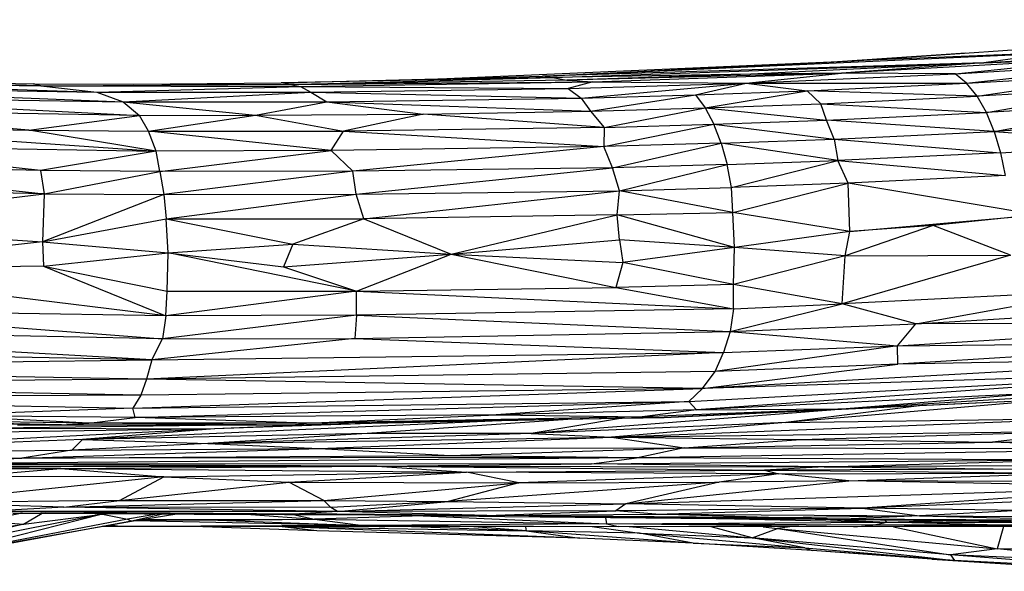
# Paper-space layout '_Derecha' of a CAD drawing. Header units: millimetres. Extents: x -677 to -71, y -2 to 78.
# Tile 9 of 13: x -261 to -226, y -1 to 18. Entities that reach past the tile are written whole.
import ezdxf

# ---------------------------------------------------------------- set-up
doc = ezdxf.new("R2010")
doc.units = ezdxf.units.MM

psp = doc.layouts.new('_Derecha')

# ---------------------------------------------------------------- linework, layer by layer
at = {"color": 7, "linetype": 'Continuous', "lineweight": 25}
for p, q in [((-231.102, 16.96), (-210.187, 18.421)), ((-242.189, 16.412), (-223.829, 17.251)), ((-231.688, 16.935), (-227.128, 17.238)), ((-223.829, 17.251), (-231.102, 16.96)), ((-226.48, 16.885), (-217.866, 17.454)), ((-223.829, 17.251), (-226.48, 16.885)), ((-245.867, 16.318), (-231.102, 16.96)), ((-242.189, 16.412), (-231.102, 16.96)), ((-226.48, 16.885), (-242.189, 16.412)), ((-241.824, 16.361), (-226.48, 16.885)), ((-226.48, 16.885), (-234.78, 16.478)), ((-221.692, 17.077), (-231.553, 16.52)), ((-226.48, 16.885), (-231.553, 16.52)), ((-227.504, 16.501), (-221.692, 17.077)), ((-227.504, 16.501), (-220.048, 16.952)), ((-227.098, 16.161), (-220.048, 16.952)), ((-226.48, 16.885), (-221.692, 17.077)), ((-234.78, 16.478), (-241.824, 16.361)), ((-231.553, 16.52), (-241.326, 16.27)), ((-234.78, 16.478), (-241.326, 16.27)), ((-240.406, 16.211), (-231.553, 16.52)), ((-234.941, 16.159), (-231.553, 16.52)), ((-234.941, 16.159), (-227.504, 16.501)), ((-231.553, 16.52), (-234.78, 16.478)), ((-227.504, 16.501), (-231.553, 16.52)), ((-227.098, 16.161), (-227.504, 16.501)), ((-227.098, 16.161), (-221.431, 16.494)), ((-226.727, 15.697), (-221.431, 16.494)), ((-270.408, 16.237), (-258.051, 15.844)), ((-270.408, 16.237), (-260.044, 16.068)), ((-260.044, 16.068), (-270.324, 16.293)), ((-270.324, 16.293), (-260.302, 16.142)), ((-260.044, 16.068), (-260.302, 16.142)), ((-260.302, 16.142), (-251.175, 16.117)), ((-256.764, 16.132), (-251.49, 16.175)), ((-251.49, 16.175), (-242.189, 16.412)), ((-241.824, 16.361), (-251.49, 16.175)), ((-251.175, 16.117), (-251.49, 16.175)), ((-251.175, 16.117), (-241.824, 16.361)), ((-241.326, 16.27), (-251.175, 16.117)), ((-251.175, 16.117), (-240.406, 16.211)), ((-250.8, 16.048), (-240.406, 16.211)), ((-241.824, 16.361), (-242.189, 16.412)), ((-241.824, 16.361), (-241.326, 16.27)), ((-241.326, 16.27), (-240.406, 16.211)), ((-240.406, 16.211), (-241.276, 15.974)), ((-241.276, 15.974), (-234.941, 16.159)), ((-240.821, 15.634), (-234.941, 16.159)), ((-240.406, 16.211), (-234.941, 16.159)), ((-236.752, 15.746), (-234.941, 16.159)), ((-234.941, 16.159), (-227.098, 16.161)), ((-234.941, 16.159), (-232.772, 15.892)), ((-232.772, 15.892), (-227.098, 16.161)), ((-226.727, 15.697), (-227.098, 16.161)), ((-270.235, 16.036), (-257.117, 15.499)), ((-270.235, 16.036), (-258.051, 15.844)), ((-260.044, 16.068), (-251.175, 16.117)), ((-260.044, 16.068), (-258.051, 15.844)), ((-260.044, 16.068), (-250.8, 16.048)), ((-258.051, 15.844), (-250.8, 16.048)), ((-258.051, 15.844), (-257.117, 15.499)), ((-258.051, 15.844), (-250.431, 15.841)), ((-257.117, 15.499), (-250.431, 15.841)), ((-251.175, 16.117), (-250.8, 16.048)), ((-250.8, 16.048), (-250.431, 15.841)), ((-250.8, 16.048), (-241.276, 15.974)), ((-250.431, 15.841), (-241.276, 15.974)), ((-250.431, 15.841), (-249.866, 15.497)), ((-250.431, 15.841), (-240.821, 15.634)), ((-241.276, 15.974), (-240.821, 15.634)), ((-236.752, 15.746), (-232.772, 15.892)), ((-236.404, 15.28), (-232.772, 15.892)), ((-232.286, 15.431), (-232.772, 15.892)), ((-226.727, 15.697), (-232.772, 15.892)), ((-221.043, 16.031), (-226.727, 15.697)), ((-226.396, 15.121), (-221.043, 16.031)), ((-269.845, 15.694), (-256.532, 15.009)), ((-269.845, 15.694), (-257.117, 15.499)), ((-257.117, 15.499), (-256.532, 15.009)), ((-257.117, 15.499), (-252.402, 15.025)), ((-257.117, 15.499), (-249.866, 15.497)), ((-252.402, 15.025), (-249.866, 15.497)), ((-249.866, 15.497), (-240.821, 15.634)), ((-249.866, 15.497), (-246.436, 15.066)), ((-249.866, 15.497), (-240.485, 15.167)), ((-240.821, 15.634), (-236.752, 15.746)), ((-240.821, 15.634), (-240.485, 15.167)), ((-240.485, 15.167), (-236.752, 15.746)), ((-236.752, 15.746), (-236.404, 15.28)), ((-236.404, 15.28), (-232.286, 15.431)), ((-232.286, 15.431), (-226.727, 15.697)), ((-232.087, 14.847), (-232.286, 15.431)), ((-232.286, 15.431), (-226.396, 15.121)), ((-226.396, 15.121), (-226.727, 15.697)), ((-220.693, 15.456), (-226.396, 15.121)), ((-226.118, 14.447), (-220.693, 15.456)), ((-260.473, 14.494), (-269.6, 15.234)), ((-256.532, 15.009), (-269.6, 15.234)), ((-246.436, 15.066), (-240.485, 15.167)), ((-240.485, 15.167), (-236.404, 15.28)), ((-240.485, 15.167), (-240.002, 14.591)), ((-240.002, 14.591), (-236.404, 15.28)), ((-236.404, 15.28), (-236.094, 14.703)), ((-236.404, 15.28), (-232.087, 14.847)), ((-232.087, 14.847), (-226.396, 15.121)), ((-226.118, 14.447), (-226.396, 15.121)), ((-260.473, 14.494), (-256.532, 15.009)), ((-256.532, 15.009), (-252.402, 15.025)), ((-256.213, 14.458), (-256.532, 15.009)), ((-256.213, 14.458), (-252.402, 15.025)), ((-252.402, 15.025), (-246.436, 15.066)), ((-252.402, 15.025), (-249.268, 14.454)), ((-246.436, 15.066), (-249.268, 14.454)), ((-240.002, 14.591), (-246.436, 15.066)), ((-236.094, 14.703), (-232.087, 14.847)), ((-231.813, 14.171), (-232.087, 14.847)), ((-226.118, 14.447), (-232.087, 14.847)), ((-220.253, 14.791), (-226.118, 14.447)), ((-269.375, 14.659), (-255.939, 13.746)), ((-269.375, 14.659), (-260.473, 14.494)), ((-255.939, 13.746), (-260.473, 14.494)), ((-260.473, 14.494), (-256.213, 14.458)), ((-255.939, 13.746), (-256.213, 14.458)), ((-249.709, 13.772), (-256.213, 14.458)), ((-256.213, 14.458), (-249.268, 14.454)), ((-249.709, 13.772), (-249.268, 14.454)), ((-240.002, 14.591), (-249.268, 14.454)), ((-249.268, 14.454), (-240.008, 13.911)), ((-240.008, 13.911), (-236.094, 14.703)), ((-240.002, 14.591), (-240.008, 13.911)), ((-240.002, 14.591), (-236.094, 14.703)), ((-235.829, 14.027), (-236.094, 14.703)), ((-236.094, 14.703), (-231.813, 14.171)), ((-231.813, 14.171), (-226.118, 14.447)), ((-226.118, 14.447), (-225.89, 13.691)), ((-226.118, 14.447), (-220.256, 14.023)), ((-235.829, 14.027), (-240.008, 13.911)), ((-239.695, 13.155), (-235.829, 14.027)), ((-235.829, 14.027), (-231.813, 14.171)), ((-235.829, 14.027), (-235.616, 13.27)), ((-231.685, 13.413), (-235.829, 14.027)), ((-231.813, 14.171), (-231.685, 13.413)), ((-231.813, 14.171), (-225.89, 13.691)), ((-225.89, 13.691), (-220.256, 14.023)), ((-260.062, 13.061), (-269.027, 13.975)), ((-269.027, 13.975), (-255.939, 13.746)), ((-255.939, 13.746), (-260.062, 13.061)), ((-249.709, 13.772), (-255.939, 13.746)), ((-255.805, 13.024), (-255.939, 13.746)), ((-255.805, 13.024), (-249.709, 13.772)), ((-240.008, 13.911), (-249.709, 13.772)), ((-248.939, 13.033), (-249.709, 13.772)), ((-240.008, 13.911), (-248.939, 13.033)), ((-239.695, 13.155), (-240.008, 13.911)), ((-225.89, 13.691), (-231.685, 13.413)), ((-225.89, 13.691), (-225.723, 12.873)), ((-235.616, 13.27), (-231.685, 13.413)), ((-235.46, 12.45), (-231.685, 13.413)), ((-231.313, 12.603), (-231.685, 13.413)), ((-231.685, 13.413), (-225.723, 12.873)), ((-269.164, 13.227), (-259.925, 12.229)), ((-260.062, 13.061), (-269.164, 13.227)), ((-260.062, 13.061), (-259.925, 12.229)), ((-255.805, 13.024), (-260.062, 13.061)), ((-259.925, 12.229), (-255.805, 13.024)), ((-248.939, 13.033), (-255.805, 13.024)), ((-255.805, 13.024), (-255.671, 12.204)), ((-248.939, 13.033), (-255.671, 12.204)), ((-239.695, 13.155), (-248.939, 13.033)), ((-248.826, 12.211), (-248.939, 13.033)), ((-248.826, 12.211), (-239.695, 13.155)), ((-235.616, 13.27), (-239.695, 13.155)), ((-239.455, 12.339), (-239.695, 13.155)), ((-239.455, 12.339), (-235.616, 13.27)), ((-235.46, 12.45), (-235.616, 13.27)), ((-225.723, 12.873), (-231.313, 12.603)), ((-259.925, 12.229), (-268.797, 12.401)), ((-248.826, 12.211), (-239.455, 12.339)), ((-248.55, 11.332), (-239.455, 12.339)), ((-239.533, 11.476), (-239.455, 12.339)), ((-239.455, 12.339), (-235.46, 12.45)), ((-235.418, 11.558), (-239.455, 12.339)), ((-231.313, 12.603), (-235.46, 12.45)), ((-235.418, 11.558), (-235.46, 12.45)), ((-235.418, 11.558), (-231.313, 12.603)), ((-231.257, 10.885), (-231.313, 12.603)), ((-224.607, 11.479), (-231.313, 12.603)), ((-269.216, 11.1), (-259.925, 12.229)), ((-259.925, 12.229), (-259.983, 10.52)), ((-255.671, 12.204), (-259.983, 10.52)), ((-259.925, 12.229), (-255.671, 12.204)), ((-255.671, 12.204), (-248.826, 12.211)), ((-255.671, 12.204), (-255.59, 11.341)), ((-255.59, 11.341), (-248.826, 12.211)), ((-248.55, 11.332), (-248.826, 12.211)), ((-259.983, 10.52), (-255.59, 11.341)), ((-255.515, 10.124), (-255.59, 11.341)), ((-255.59, 11.341), (-251.082, 10.441)), ((-255.59, 11.341), (-248.55, 11.332)), ((-248.55, 11.332), (-251.082, 10.441)), ((-239.533, 11.476), (-248.55, 11.332)), ((-248.55, 11.332), (-245.441, 10.083)), ((-245.441, 10.083), (-239.533, 11.476)), ((-239.533, 11.476), (-235.418, 11.558)), ((-239.457, 10.589), (-239.533, 11.476)), ((-235.353, 10.317), (-239.533, 11.476)), ((-235.353, 10.317), (-235.418, 11.558)), ((-231.257, 10.885), (-235.418, 11.558)), ((-231.257, 10.885), (-224.607, 11.479)), ((-224.607, 11.479), (-228.294, 11.099)), ((-269.216, 11.1), (-259.983, 10.52)), ((-231.257, 10.885), (-235.353, 10.317)), ((-228.294, 11.099), (-231.42, 10.027)), ((-231.42, 10.027), (-231.257, 10.885)), ((-228.294, 11.099), (-231.257, 10.885)), ((-225.541, 10.047), (-228.294, 11.099)), ((-259.983, 10.52), (-268.91, 9.527)), ((-259.983, 10.52), (-259.956, 9.657)), ((-259.983, 10.52), (-255.515, 10.124)), ((-245.441, 10.083), (-239.457, 10.589)), ((-239.457, 10.589), (-239.327, 9.787)), ((-235.353, 10.317), (-239.457, 10.589)), ((-255.515, 10.124), (-251.082, 10.441)), ((-251.082, 10.441), (-251.404, 9.635)), ((-251.082, 10.441), (-245.441, 10.083)), ((-235.353, 10.317), (-239.327, 9.787)), ((-235.389, 9.006), (-235.353, 10.317)), ((-231.42, 10.027), (-235.353, 10.317)), ((-259.956, 9.657), (-255.515, 10.124)), ((-255.547, 8.767), (-255.515, 10.124)), ((-248.807, 8.764), (-255.515, 10.124)), ((-255.515, 10.124), (-251.404, 9.635)), ((-251.404, 9.635), (-245.441, 10.083)), ((-248.807, 8.764), (-245.441, 10.083)), ((-245.441, 10.083), (-239.58, 8.897)), ((-245.441, 10.083), (-239.327, 9.787)), ((-231.42, 10.027), (-235.389, 9.006)), ((-225.541, 10.047), (-231.531, 8.319)), ((-231.531, 8.319), (-231.42, 10.027)), ((-231.42, 10.027), (-225.541, 10.047)), ((-259.956, 9.657), (-268.91, 9.527)), ((-255.597, 7.89), (-268.91, 9.527)), ((-259.956, 9.657), (-255.597, 7.89)), ((-259.956, 9.657), (-255.547, 8.767)), ((-251.404, 9.635), (-248.807, 8.764)), ((-239.327, 9.787), (-239.58, 8.897)), ((-235.389, 9.006), (-239.327, 9.787)), ((-255.597, 7.89), (-255.547, 8.767)), ((-248.807, 8.764), (-255.597, 7.89)), ((-255.547, 8.767), (-248.807, 8.764)), ((-248.808, 7.905), (-248.807, 8.764)), ((-248.807, 8.764), (-239.58, 8.897)), ((-248.807, 8.764), (-235.4, 8.142)), ((-235.389, 9.006), (-239.58, 8.897)), ((-239.58, 8.897), (-235.4, 8.142)), ((-235.4, 8.142), (-235.389, 9.006)), ((-231.531, 8.319), (-235.389, 9.006)), ((-222.415, 8.77), (-231.531, 8.319)), ((-228.905, 7.597), (-222.415, 8.77)), ((-269.087, 8.106), (-255.719, 7.07)), ((-255.597, 7.89), (-269.087, 8.106)), ((-235.4, 8.142), (-248.808, 7.905)), ((-235.508, 7.324), (-231.531, 8.319)), ((-235.4, 8.142), (-235.508, 7.324)), ((-235.4, 8.142), (-231.531, 8.319)), ((-228.905, 7.597), (-231.531, 8.319)), ((-228.905, 7.597), (-216.082, 8.394)), ((-248.808, 7.905), (-255.719, 7.07)), ((-255.597, 7.89), (-255.719, 7.07)), ((-248.808, 7.905), (-255.597, 7.89)), ((-248.808, 7.905), (-248.871, 7.08)), ((-248.808, 7.905), (-235.508, 7.324)), ((-256.099, 6.324), (-276.77, 7.497)), ((-255.719, 7.07), (-276.77, 7.497)), ((-235.508, 7.324), (-228.905, 7.597)), ((-229.559, 6.82), (-216.282, 7.635)), ((-229.559, 6.82), (-228.905, 7.597)), ((-216.282, 7.635), (-228.905, 7.597)), ((-248.871, 7.08), (-256.099, 6.324)), ((-256.099, 6.324), (-255.719, 7.07)), ((-255.719, 7.07), (-248.871, 7.08)), ((-248.871, 7.08), (-235.508, 7.324)), ((-248.871, 7.08), (-235.755, 6.577)), ((-235.508, 7.324), (-235.755, 6.577)), ((-235.508, 7.324), (-229.559, 6.82)), ((-256.099, 6.324), (-276.844, 6.72)), ((-229.559, 6.82), (-236.045, 5.906)), ((-235.755, 6.577), (-229.559, 6.82)), ((-229.559, 6.82), (-216.686, 6.964)), ((-229.543, 6.17), (-229.559, 6.82)), ((-216.686, 6.964), (-229.543, 6.17)), ((-276.982, 6.033), (-256.099, 6.324)), ((-235.755, 6.577), (-256.281, 5.632)), ((-256.099, 6.324), (-256.281, 5.632)), ((-256.099, 6.324), (-235.755, 6.577)), ((-217.015, 6.385), (-236.502, 5.297)), ((-236.045, 5.906), (-235.755, 6.577)), ((-217.015, 6.385), (-229.543, 6.17)), ((-256.281, 5.632), (-276.982, 6.033)), ((-236.502, 5.297), (-229.543, 6.17)), ((-229.543, 6.17), (-236.045, 5.906)), ((-256.281, 5.632), (-277.038, 5.453)), ((-256.281, 5.632), (-256.491, 5.066)), ((-236.045, 5.906), (-256.281, 5.632)), ((-236.502, 5.297), (-256.281, 5.632)), ((-236.985, 4.835), (-217.605, 5.898)), ((-217.605, 5.898), (-236.708, 4.545)), ((-236.502, 5.297), (-236.045, 5.906)), ((-217.605, 5.898), (-236.502, 5.297)), ((-256.491, 5.066), (-277.038, 5.453)), ((-256.772, 4.604), (-236.502, 5.297)), ((-236.502, 5.297), (-256.491, 5.066)), ((-236.985, 4.835), (-236.502, 5.297)), ((-219.456, 5.306), (-231.379, 4.578)), ((-256.491, 5.066), (-277.304, 4.988)), ((-277.304, 4.988), (-256.772, 4.604)), ((-256.491, 5.066), (-256.772, 4.604)), ((-224.48, 5.137), (-236.708, 4.545)), ((-220.795, 5.191), (-233.53, 4.093)), ((-224.48, 5.137), (-231.379, 4.578)), ((-256.772, 4.604), (-263.749, 4.34)), ((-256.772, 4.604), (-236.985, 4.835)), ((-256.686, 4.269), (-256.772, 4.604)), ((-256.686, 4.269), (-236.985, 4.835)), ((-236.985, 4.835), (-243.841, 4.361)), ((-231.324, 4.578), (-242.594, 3.706)), ((-231.379, 4.578), (-238.646, 4.295)), ((-237.862, 4.266), (-225.506, 4.855)), ((-231.379, 4.578), (-237.862, 4.266)), ((-236.985, 4.835), (-236.708, 4.545)), ((-236.708, 4.545), (-231.379, 4.578)), ((-228.597, 4.708), (-233.53, 4.093)), ((-231.379, 4.578), (-225.506, 4.855)), ((-258.335, 4.073), (-270.192, 4.247)), ((-259.314, 4.011), (-270.192, 4.247)), ((-258.335, 4.073), (-263.749, 4.34)), ((-256.686, 4.269), (-263.749, 4.34)), ((-258.335, 4.073), (-256.686, 4.269)), ((-243.841, 4.361), (-256.686, 4.269)), ((-250.588, 4.074), (-256.686, 4.269)), ((-237.862, 4.266), (-251.169, 3.999)), ((-250.588, 4.074), (-243.841, 4.361)), ((-238.646, 4.295), (-250.588, 4.074)), ((-250.588, 4.074), (-237.862, 4.266)), ((-236.708, 4.545), (-243.841, 4.361)), ((-243.841, 4.361), (-238.646, 4.295)), ((-239.415, 4.235), (-242.594, 3.706)), ((-239.732, 3.566), (-222.631, 4.241)), ((-236.708, 4.545), (-238.646, 4.295)), ((-238.646, 4.295), (-237.862, 4.266)), ((-233.53, 4.093), (-222.631, 4.241)), ((-253.861, 3.868), (-271.771, 3.59)), ((-253.861, 3.868), (-270.875, 3.015)), ((-270.139, 4.167), (-259.314, 4.011)), ((-261.829, 3.897), (-254.193, 4.001)), ((-261.829, 3.897), (-253.861, 3.868)), ((-260.874, 4.007), (-259.314, 4.011)), ((-260.874, 4.007), (-251.169, 3.999)), ((-259.314, 4.011), (-258.335, 4.073)), ((-251.169, 3.999), (-259.314, 4.011)), ((-243.982, 4.143), (-258.564, 3.485)), ((-253.861, 3.868), (-258.564, 3.485)), ((-250.588, 4.074), (-258.335, 4.073)), ((-251.169, 3.999), (-258.335, 4.073)), ((-248.34, 4.056), (-253.861, 3.868)), ((-249.738, 4.028), (-253.861, 3.868)), ((-251.169, 3.999), (-250.588, 4.074)), ((-241.294, 4.197), (-248.436, 3.704)), ((-233.53, 4.093), (-242.594, 3.706)), ((-233.53, 4.093), (-239.732, 3.566)), ((-248.436, 3.704), (-258.564, 3.485)), ((-242.594, 3.706), (-254.099, 3.346)), ((-248.436, 3.704), (-254.099, 3.346)), ((-254.099, 3.346), (-239.732, 3.566)), ((-250.141, 3.164), (-239.732, 3.566)), ((-242.594, 3.706), (-248.436, 3.704)), ((-242.594, 3.706), (-239.732, 3.566)), ((-239.732, 3.566), (-222.706, 3.789)), ((-239.732, 3.566), (-232.999, 3.494)), ((-239.732, 3.566), (-237.154, 3.189)), ((-232.999, 3.494), (-222.706, 3.789)), ((-222.706, 3.789), (-226.173, 3.392)), ((-226.173, 3.392), (-212.057, 3.547)), ((-258.564, 3.485), (-270.875, 3.015)), ((-260.72, 2.819), (-250.141, 3.164)), ((-258.564, 3.485), (-258.936, 3.103)), ((-254.099, 3.346), (-258.936, 3.103)), ((-258.936, 3.103), (-250.141, 3.164)), ((-258.564, 3.485), (-254.099, 3.346)), ((-254.099, 3.346), (-250.141, 3.164)), ((-250.141, 3.164), (-237.154, 3.189)), ((-250.141, 3.164), (-245.466, 2.915)), ((-245.466, 2.915), (-237.154, 3.189)), ((-237.154, 3.189), (-238.749, 2.846)), ((-237.154, 3.189), (-232.999, 3.494)), ((-237.154, 3.189), (-226.173, 3.392)), ((-237.154, 3.189), (-220.228, 3.152)), ((-232.999, 3.494), (-226.173, 3.392)), ((-220.228, 3.152), (-226.173, 3.392)), ((-270.875, 3.015), (-258.936, 3.103)), ((-270.875, 3.015), (-260.72, 2.819)), ((-266.539, 2.611), (-238.749, 2.846)), ((-266.539, 2.611), (-260.72, 2.819)), ((-258.936, 3.103), (-260.72, 2.819)), ((-260.72, 2.819), (-245.466, 2.915)), ((-238.749, 2.846), (-260.72, 2.819)), ((-245.466, 2.915), (-238.749, 2.846)), ((-240.443, 2.622), (-238.749, 2.846)), ((-238.749, 2.846), (-220.228, 3.152)), ((-238.749, 2.846), (-223.075, 2.767)), ((-272.528, 2.39), (-259.338, 2.455)), ((-267.379, 2.545), (-248.093, 2.544)), ((-259.338, 2.455), (-267.379, 2.545)), ((-240.443, 2.622), (-266.539, 2.611)), ((-248.093, 2.544), (-266.539, 2.611)), ((-262.636, 2.176), (-259.338, 2.455)), ((-259.338, 2.455), (-248.093, 2.544)), ((-259.338, 2.455), (-244.899, 2.332)), ((-259.338, 2.455), (-255.666, 2.163)), ((-248.093, 2.544), (-240.443, 2.622)), ((-248.093, 2.544), (-244.899, 2.332)), ((-248.093, 2.544), (-232.172, 2.515)), ((-248.093, 2.544), (-234.291, 2.398)), ((-240.443, 2.622), (-223.075, 2.767)), ((-232.172, 2.515), (-240.443, 2.622)), ((-232.172, 2.515), (-234.291, 2.398)), ((-232.172, 2.515), (-223.075, 2.767)), ((-211.423, 2.631), (-232.172, 2.515)), ((-232.172, 2.515), (-225.158, 2.43)), ((-255.666, 2.163), (-264.409, 1.241)), ((-255.666, 2.163), (-262.636, 2.176)), ((-257.243, 1.317), (-255.666, 2.163)), ((-255.666, 2.163), (-244.899, 2.332)), ((-255.666, 2.163), (-251.224, 1.968)), ((-251.224, 1.968), (-244.899, 2.332)), ((-244.899, 2.332), (-234.291, 2.398)), ((-243.034, 1.95), (-244.899, 2.332)), ((-233.792, 2.263), (-244.899, 2.332)), ((-233.792, 2.263), (-243.034, 1.95)), ((-233.792, 2.263), (-235.9, 1.972)), ((-225.158, 2.43), (-234.291, 2.398)), ((-234.291, 2.398), (-233.792, 2.263)), ((-234.291, 2.398), (-223.628, 2.293)), ((-233.792, 2.263), (-223.628, 2.293)), ((-231.289, 2.013), (-233.792, 2.263)), ((-231.289, 2.013), (-223.628, 2.293)), ((-257.243, 1.317), (-251.224, 1.968)), ((-249.97, 1.324), (-251.224, 1.968)), ((-251.224, 1.968), (-243.034, 1.95)), ((-249.97, 1.324), (-243.034, 1.95)), ((-235.9, 1.972), (-245.549, 1.278)), ((-243.034, 1.95), (-245.549, 1.278)), ((-243.034, 1.95), (-235.9, 1.972)), ((-239.221, 1.194), (-231.289, 2.013)), ((-235.9, 1.972), (-239.221, 1.194)), ((-239.221, 1.194), (-219.622, 1.814)), ((-231.289, 2.013), (-235.9, 1.972)), ((-220.55, 1.973), (-231.289, 2.013)), ((-219.622, 1.814), (-231.289, 2.013)), ((-219.622, 1.814), (-230.798, 1.048)), ((-214.339, 1.716), (-230.798, 1.048)), ((-257.243, 1.317), (-264.409, 1.241)), ((-259.23, 1.076), (-264.409, 1.241)), ((-259.23, 1.076), (-261.929, 0.932)), ((-259.23, 1.076), (-249.97, 1.324)), ((-259.23, 1.076), (-257.243, 1.317)), ((-249.727, 1.066), (-259.23, 1.076)), ((-249.49, 0.933), (-259.23, 1.076)), ((-257.243, 1.317), (-249.97, 1.324)), ((-249.727, 1.066), (-249.97, 1.324)), ((-249.97, 1.324), (-245.549, 1.278)), ((-245.549, 1.278), (-249.727, 1.066)), ((-249.49, 0.933), (-249.727, 1.066)), ((-249.49, 0.933), (-245.549, 1.278)), ((-249.49, 0.933), (-239.221, 1.194)), ((-245.549, 1.278), (-239.221, 1.194)), ((-239.221, 1.194), (-239.586, 0.949)), ((-230.798, 1.048), (-239.221, 1.194)), ((-257.845, 0.837), (-265.328, -0.646)), ((-257.845, 0.837), (-263.427, -0.583)), ((-260.712, 0.864), (-262.11, 0.587)), ((-249.49, 0.933), (-261.929, 0.932)), ((-261.929, 0.932), (-250.841, 0.847)), ((-261.043, 0.864), (-250.841, 0.847)), ((-260.665, 0.476), (-259.998, 0.863)), ((-260.665, 0.476), (-257.845, 0.837)), ((-259.876, 0.862), (-254.583, 0.836)), ((-257.958, 0.853), (-257.845, 0.837)), ((-257.75, 0.852), (-257.845, 0.837)), ((-257.845, 0.837), (-257.572, 0.851)), ((-257.845, 0.837), (-257.711, 0.851)), ((-257.845, 0.837), (-256.966, 0.656)), ((-255.841, 0.842), (-256.966, 0.656)), ((-255.643, 0.841), (-256.818, 0.584)), ((-256.818, 0.584), (-255.204, 0.839)), ((-250.841, 0.847), (-254.583, 0.836)), ((-254.583, 0.836), (-248.16, 0.803)), ((-252.577, 0.825), (-250.309, 0.651)), ((-251.065, 0.818), (-250.309, 0.651)), ((-249.49, 0.933), (-250.841, 0.847)), ((-244.171, 0.79), (-250.841, 0.847)), ((-250.841, 0.847), (-248.16, 0.803)), ((-246.443, 0.769), (-250.309, 0.651)), ((-239.586, 0.949), (-249.49, 0.933)), ((-244.171, 0.79), (-249.49, 0.933)), ((-248.16, 0.803), (-244.171, 0.79)), ((-248.16, 0.803), (-243.532, 0.755)), ((-246.664, 0.787), (-246.443, 0.769)), ((-246.443, 0.769), (-239.914, 0.483)), ((-244.711, 0.767), (-246.443, 0.769)), ((-244.171, 0.79), (-239.586, 0.949)), ((-244.171, 0.79), (-238.161, 0.827)), ((-243.532, 0.755), (-244.171, 0.79)), ((-233.748, 0.705), (-244.171, 0.79)), ((-243.532, 0.755), (-233.748, 0.705)), ((-243.532, 0.755), (-236.013, 0.674)), ((-239.949, 0.716), (-239.914, 0.483)), ((-230.798, 1.048), (-239.586, 0.949)), ((-238.161, 0.827), (-239.586, 0.949)), ((-238.161, 0.827), (-230.798, 1.048)), ((-233.748, 0.705), (-238.161, 0.827)), ((-238.161, 0.827), (-228.772, 0.771)), ((-236.013, 0.674), (-233.748, 0.705)), ((-228.772, 0.771), (-233.748, 0.705)), ((-231.485, 0.66), (-233.748, 0.705)), ((-228.772, 0.771), (-231.485, 0.66)), ((-230.798, 1.048), (-228.772, 0.771)), ((-225.204, 0.962), (-230.798, 1.048)), ((-225.204, 0.962), (-228.772, 0.771)), ((-228.772, 0.771), (-219.746, 0.727)), ((-228.772, 0.771), (-222.186, 0.602)), ((-268.014, -0.634), (-260.665, 0.476)), ((-260.665, 0.476), (-265.328, -0.646)), ((-256.966, 0.656), (-263.427, -0.583)), ((-263.427, -0.583), (-256.818, 0.584)), ((-256.818, 0.584), (-262.598, -0.482)), ((-262.11, 0.587), (-260.665, 0.476)), ((-257.23, 0.393), (-257.86, 0.392)), ((-257.23, 0.393), (-257.844, 0.395)), ((-257.23, 0.393), (-257.803, 0.402)), ((-257.23, 0.393), (-257.567, 0.446)), ((-248.571, 0.433), (-257.23, 0.393)), ((-247.811, 0.379), (-257.23, 0.393)), ((-256.966, 0.656), (-256.818, 0.584)), ((-248.571, 0.433), (-256.738, 0.597)), ((-256.541, 0.628), (-253.742, 0.615)), ((-256.454, 0.642), (-250.309, 0.651)), ((-250.22, 0.239), (-254.617, 0.389)), ((-253.742, 0.615), (-250.309, 0.651)), ((-253.742, 0.615), (-248.571, 0.433)), ((-250.22, 0.239), (-251.46, 0.384)), ((-240.866, -0.02), (-251.374, 0.384)), ((-251.195, 0.384), (-242.757, 0.242)), ((-250.309, 0.651), (-248.571, 0.433)), ((-250.309, 0.651), (-239.914, 0.483)), ((-239.914, 0.483), (-248.571, 0.433)), ((-248.571, 0.433), (-239.488, 0.393)), ((-248.571, 0.433), (-247.811, 0.379)), ((-239.488, 0.393), (-247.811, 0.379)), ((-242.757, 0.242), (-246.85, 0.38)), ((-242.757, 0.242), (-244.63, 0.384)), ((-242.757, 0.242), (-242.787, 0.387)), ((-240.423, 0.391), (-238.737, 0.152)), ((-239.914, 0.483), (-229.941, 0.544)), ((-230.437, 0.438), (-239.914, 0.483)), ((-231.11, 0.379), (-239.914, 0.483)), ((-239.914, 0.483), (-239.488, 0.393)), ((-231.11, 0.379), (-239.488, 0.393)), ((-239.105, 0.392), (-234.731, -0.01)), ((-234.731, -0.01), (-236.187, 0.387)), ((-231.485, 0.66), (-236.013, 0.674)), ((-236.013, 0.674), (-232.487, 0.652)), ((-235.908, 0.674), (-229.941, 0.544)), ((-234.333, 0.385), (-233.831, 0.32)), ((-233.384, 0.383), (-233.831, 0.32)), ((-232.487, 0.652), (-231.485, 0.66)), ((-232.487, 0.652), (-225.501, 0.584)), ((-231.94, 0.646), (-229.941, 0.544)), ((-222.186, 0.602), (-231.485, 0.66)), ((-225.501, 0.584), (-231.485, 0.66)), ((-231.11, 0.379), (-230.437, 0.438)), ((-225.969, 0.392), (-231.11, 0.379)), ((-230.437, 0.438), (-229.941, 0.544)), ((-225.916, 0.44), (-230.437, 0.438)), ((-225.969, 0.392), (-230.437, 0.438)), ((-230.017, 0.628), (-229.941, 0.544)), ((-229.941, 0.544), (-227.949, 0.608)), ((-229.941, 0.544), (-222.656, 0.557)), ((-225.916, 0.44), (-229.941, 0.544)), ((-229.695, 0.383), (-226.01, -0.402)), ((-225.791, 0.393), (-226.01, -0.402)), ((-225.969, 0.392), (-225.916, 0.44)), ((-217.2, 0.405), (-225.969, 0.392)), ((-225.916, 0.44), (-220.735, 0.539)), ((-217.758, 0.455), (-225.916, 0.44)), ((-217.2, 0.405), (-225.916, 0.44)), ((-240.866, -0.02), (-250.22, 0.239)), ((-238.737, 0.152), (-242.757, 0.242)), ((-236.828, -0.201), (-242.757, 0.242)), ((-242.757, 0.242), (-240.866, -0.02)), ((-238.737, 0.152), (-234.731, -0.01)), ((-238.737, 0.152), (-232.858, -0.366)), ((-236.828, -0.201), (-238.737, 0.152)), ((-234.731, -0.01), (-233.831, 0.32)), ((-233.831, 0.32), (-226.01, -0.402)), ((-233.831, 0.32), (-227.67, -0.616)), ((-236.828, -0.201), (-240.866, -0.02)), ((-236.828, -0.201), (-232.858, -0.366)), ((-232.591, -0.46), (-236.828, -0.201)), ((-227.67, -0.616), (-234.731, -0.01)), ((-234.731, -0.01), (-227.531, -0.817)), ((-232.858, -0.366), (-234.731, -0.01)), ((-232.858, -0.366), (-227.531, -0.817)), ((-232.858, -0.366), (-232.591, -0.46)), ((-227.531, -0.817), (-232.591, -0.46)), ((-228.342, -0.768), (-232.591, -0.46)), ((-226.01, -0.402), (-227.67, -0.616)), ((-221.184, -0.884), (-227.67, -0.616)), ((-220.235, -1.2), (-227.67, -0.616)), ((-227.67, -0.616), (-227.531, -0.817)), ((-218.01, -0.501), (-226.01, -0.402)), ((-221.184, -0.884), (-226.01, -0.402)), ((-228.342, -0.768), (-222.458, -1.139)), ((-228.342, -0.768), (-227.531, -0.817)), ((-220.235, -1.2), (-227.531, -0.817)), ((-227.531, -0.817), (-222.458, -1.139))]:
    psp.add_line(p, q, dxfattribs=at)

doc.saveas('drawing.dxf')
